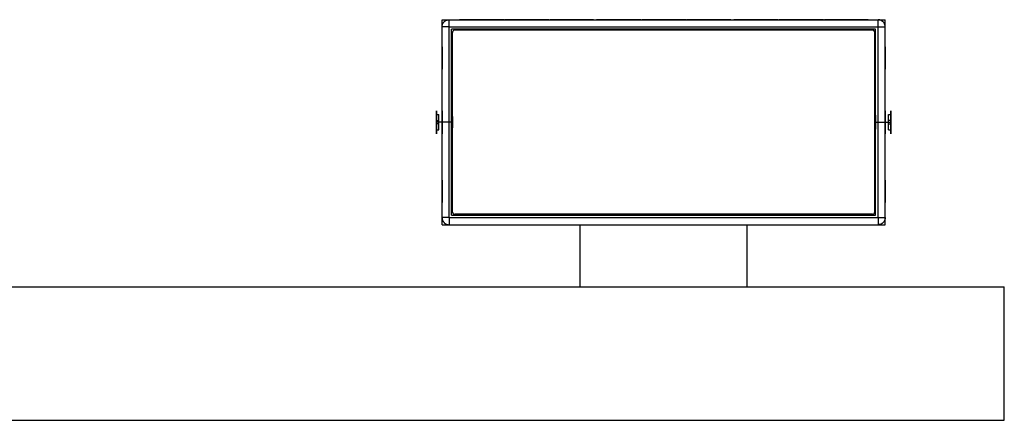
# Model space of a CAD drawing. Header units: millimetres. Extents: x -318 to 464, y -214 to 229.
# Tile 8 of 15: x 73 to 280, y -194 to -110. Entities that reach past the tile are written whole.
import ezdxf

# ---------------------------------------------------------------- set-up
doc = ezdxf.new("R2010")
doc.units = ezdxf.units.MM
doc.layers.add('GEOMETRY', color=7, linetype='Continuous')

msp = doc.modelspace()

# ---------------------------------------------------------------- linework, layer by layer
at = {"layer": 'GEOMETRY'}
for points in [[(161.5, -153), (161.5, -110)], [(161.5, -110), (254.5, -110)], [(161.5, -111.5), (161.5025, -111.4128), (161.5101, -111.3259), (161.5228, -111.2395), (161.5404, -111.1541), (161.563, -111.0698), (161.5905, -110.987), (161.6227, -110.9059), (161.6596, -110.8268), (161.701, -110.75), (161.7468, -110.6757), (161.7968, -110.6043), (161.8509, -110.5358), (161.9089, -110.4706), (161.9706, -110.4089), (162.0358, -110.3509), (162.1043, -110.2968), (162.1757, -110.2468), (162.25, -110.201), (162.3268, -110.1596), (162.4059, -110.1227), (162.487, -110.0905), (162.5698, -110.063), (162.6541, -110.0404), (162.7395, -110.0228), (162.8259, -110.0101), (162.9128, -110.0025), (163, -110)], [(161.5, -151.5), (161.5, -111.5)], [(163, -111.5), (162.9128, -111.5), (162.8259, -111.5), (162.7395, -111.5), (162.6541, -111.5), (162.5698, -111.5), (162.487, -111.5), (162.4059, -111.5), (162.3268, -111.5), (162.25, -111.5), (162.1757, -111.5), (162.1043, -111.5), (162.0358, -111.5), (161.9706, -111.5), (161.9089, -111.5), (161.8509, -111.5), (161.7968, -111.5), (161.7468, -111.5), (161.701, -111.5), (161.6596, -111.5), (161.6227, -111.5), (161.5905, -111.5), (161.563, -111.5), (161.5404, -111.5), (161.5228, -111.5), (161.5101, -111.5), (161.5025, -111.5), (161.5, -111.5)], [(163, -111.5), (163, -111.4128), (163, -111.3259), (163, -111.2395), (163, -111.1541), (163, -111.0698), (163, -110.987), (163, -110.9059), (163, -110.8268), (163, -110.75), (163, -110.6757), (163, -110.6043), (163, -110.5358), (163, -110.4706), (163, -110.4089), (163, -110.3509), (163, -110.2968), (163, -110.2468), (163, -110.201), (163, -110.1596), (163, -110.1227), (163, -110.0905), (163, -110.063), (163, -110.0404), (163, -110.0228), (163, -110.0101), (163, -110.0025), (163, -110)], [(163, -110), (253, -110)], [(163, -151.5), (163, -111.5)], [(163, -111.5), (253, -111.5)], [(169, -110), (169.8583, -110), (170.6735, -110), (171.4048, -110), (172.0156, -110), (172.4751, -110), (172.7604, -110), (172.8571, -110), (172.7604, -110), (172.4751, -110), (172.0156, -110), (171.4048, -110), (170.6735, -110), (169.8583, -110), (169, -110), (168.1417, -110), (167.3265, -110), (166.5952, -110), (165.9844, -110), (165.5249, -110), (165.2396, -110), (165.1429, -110), (165.2396, -110), (165.5249, -110), (165.9844, -110), (166.5952, -110), (167.3265, -110), (168.1417, -110), (169, -110)], [(169, -110), (169.8167, -110), (170.5924, -110), (171.2882, -110), (171.8694, -110), (172.3066, -110), (172.578, -110), (172.6701, -110), (172.578, -110), (172.3066, -110), (171.8694, -110), (171.2882, -110), (170.5924, -110), (169.8167, -110), (169, -110), (168.1833, -110), (167.4076, -110), (166.7118, -110), (166.1306, -110), (165.6934, -110), (165.422, -110), (165.3299, -110), (165.422, -110), (165.6934, -110), (166.1306, -110), (166.7118, -110), (167.4076, -110), (168.1833, -110), (169, -110)], [(169, -110), (169.7942, -110), (170.5486, -110), (171.2253, -110), (171.7904, -110), (172.2156, -110), (172.4796, -110), (172.5691, -110), (172.4796, -110), (172.2156, -110), (171.7904, -110), (171.2253, -110), (170.5486, -110), (169.7942, -110), (169, -110), (168.2058, -110), (167.4514, -110), (166.7747, -110), (166.2096, -110), (165.7844, -110), (165.5204, -110), (165.4309, -110), (165.5204, -110), (165.7844, -110), (166.2096, -110), (166.7747, -110), (167.4514, -110), (168.2058, -110), (169, -110)], [(170.4, -110), (171.298, -110), (172.151, -110), (172.9162, -110), (173.5552, -110), (174.036, -110), (174.3345, -110), (174.4356, -110), (174.3345, -110), (174.036, -110), (173.5552, -110), (172.9162, -110), (172.151, -110), (171.298, -110), (170.4, -110), (169.502, -110), (168.649, -110), (167.8838, -110), (167.2448, -110), (166.764, -110), (166.4655, -110), (166.3644, -110), (166.4655, -110), (166.764, -110), (167.2448, -110), (167.8838, -110), (168.649, -110), (169.502, -110), (170.4, -110)], [(170.4, -110), (171.1317, -110), (171.8267, -110), (172.4501, -110), (172.9707, -110), (173.3625, -110), (173.6057, -110), (173.6881, -110), (173.6057, -110), (173.3625, -110), (172.9707, -110), (172.4501, -110), (171.8267, -110), (171.1317, -110), (170.4, -110), (169.6683, -110), (168.9733, -110), (168.3499, -110), (167.8293, -110), (167.4375, -110), (167.1943, -110), (167.1119, -110), (167.1943, -110), (167.4375, -110), (167.8293, -110), (168.3499, -110), (168.9733, -110), (169.6683, -110), (170.4, -110)], [(178.6, -110), (179.4879, -110), (180.3314, -110), (181.088, -110), (181.7198, -110), (182.1952, -110), (182.4904, -110), (182.5904, -110), (182.4904, -110), (182.1952, -110), (181.7198, -110), (181.088, -110), (180.3314, -110), (179.4879, -110), (178.6, -110), (177.7121, -110), (176.8686, -110), (176.112, -110), (175.4802, -110), (175.0048, -110), (174.7096, -110), (174.6096, -110), (174.7096, -110), (175.0048, -110), (175.4802, -110), (176.112, -110), (176.8686, -110), (177.7121, -110), (178.6, -110)], [(178.6, -110), (179.4588, -110), (180.2746, -110), (181.0064, -110), (181.6176, -110), (182.0774, -110), (182.3628, -110), (182.4596, -110), (182.3628, -110), (182.0774, -110), (181.6176, -110), (181.0064, -110), (180.2746, -110), (179.4588, -110), (178.6, -110), (177.7412, -110), (176.9254, -110), (176.1936, -110), (175.5824, -110), (175.1226, -110), (174.8372, -110), (174.7404, -110), (174.8372, -110), (175.1226, -110), (175.5824, -110), (176.1936, -110), (176.9254, -110), (177.7412, -110), (178.6, -110)], [(178.6, -110), (179.3528, -110), (180.0679, -110), (180.7094, -110), (181.2451, -110), (181.6482, -110), (181.8984, -110), (181.9833, -110), (181.8984, -110), (181.6482, -110), (181.2451, -110), (180.7094, -110), (180.0679, -110), (179.3528, -110), (178.6, -110), (177.8472, -110), (177.1321, -110), (176.4906, -110), (175.9549, -110), (175.5518, -110), (175.3016, -110), (175.2167, -110), (175.3016, -110), (175.5518, -110), (175.9549, -110), (176.4906, -110), (177.1321, -110), (177.8472, -110), (178.6, -110)], [(180, -110), (180.8824, -110), (181.7206, -110), (182.4725, -110), (183.1005, -110), (183.5729, -110), (183.8662, -110), (183.9657, -110), (183.8662, -110), (183.5729, -110), (183.1005, -110), (182.4725, -110), (181.7206, -110), (180.8824, -110), (180, -110), (179.1176, -110), (178.2794, -110), (177.5275, -110), (176.8995, -110), (176.4271, -110), (176.1338, -110), (176.0343, -110), (176.1338, -110), (176.4271, -110), (176.8995, -110), (177.5275, -110), (178.2794, -110), (179.1176, -110), (180, -110)], [(180, -110), (180.7617, -110), (181.4851, -110), (182.1341, -110), (182.6761, -110), (183.0839, -110), (183.337, -110), (183.4229, -110), (183.337, -110), (183.0839, -110), (182.6761, -110), (182.1341, -110), (181.4851, -110), (180.7617, -110), (180, -110), (179.2383, -110), (178.5149, -110), (177.8659, -110), (177.3239, -110), (176.9161, -110), (176.663, -110), (176.5771, -110), (176.663, -110), (176.9161, -110), (177.3239, -110), (177.8659, -110), (178.5149, -110), (179.2383, -110), (180, -110)], [(188.2, -110), (189.0962, -110), (189.9474, -110), (190.711, -110), (191.3487, -110), (191.8285, -110), (192.1264, -110), (192.2273, -110), (192.1264, -110), (191.8285, -110), (191.3487, -110), (190.711, -110), (189.9474, -110), (189.0962, -110), (188.2, -110), (187.3038, -110), (186.4526, -110), (185.689, -110), (185.0513, -110), (184.5715, -110), (184.2736, -110), (184.1727, -110), (184.2736, -110), (184.5715, -110), (185.0513, -110), (185.689, -110), (186.4526, -110), (187.3038, -110), (188.2, -110)], [(188.2, -110), (188.9369, -110), (189.6369, -110), (190.2649, -110), (190.7893, -110), (191.1838, -110), (191.4288, -110), (191.5118, -110), (191.4288, -110), (191.1838, -110), (190.7893, -110), (190.2649, -110), (189.6369, -110), (188.9369, -110), (188.2, -110), (187.4631, -110), (186.7631, -110), (186.1351, -110), (185.6107, -110), (185.2162, -110), (184.9712, -110), (184.8882, -110), (184.9712, -110), (185.2162, -110), (185.6107, -110), (186.1351, -110), (186.7631, -110), (187.4631, -110), (188.2, -110)], [(188.2, -110), (188.9244, -110), (189.6125, -110), (190.2297, -110), (190.7452, -110), (191.133, -110), (191.3738, -110), (191.4554, -110), (191.3738, -110), (191.133, -110), (190.7452, -110), (190.2297, -110), (189.6125, -110), (188.9244, -110), (188.2, -110), (187.4756, -110), (186.7875, -110), (186.1703, -110), (185.6548, -110), (185.267, -110), (185.0262, -110), (184.9446, -110), (185.0262, -110), (185.267, -110), (185.6548, -110), (186.1703, -110), (186.7875, -110), (187.4756, -110), (188.2, -110)], [(189.6, -110), (190.4274, -110), (191.2132, -110), (191.9182, -110), (192.507, -110), (192.9499, -110), (193.2249, -110), (193.3181, -110), (193.2249, -110), (192.9499, -110), (192.507, -110), (191.9182, -110), (191.2132, -110), (190.4274, -110), (189.6, -110), (188.7726, -110), (187.9868, -110), (187.2818, -110), (186.693, -110), (186.2501, -110), (185.9751, -110), (185.8819, -110), (185.9751, -110), (186.2501, -110), (186.693, -110), (187.2818, -110), (187.9868, -110), (188.7726, -110), (189.6, -110)], [(189.6, -110), (190.3836, -110), (191.1278, -110), (191.7955, -110), (192.353, -110), (192.7725, -110), (193.033, -110), (193.1213, -110), (193.033, -110), (192.7725, -110), (192.353, -110), (191.7955, -110), (191.1278, -110), (190.3836, -110), (189.6, -110), (188.8164, -110), (188.0722, -110), (187.4045, -110), (186.847, -110), (186.4275, -110), (186.167, -110), (186.0787, -110), (186.167, -110), (186.4275, -110), (186.847, -110), (187.4045, -110), (188.0722, -110), (188.8164, -110), (189.6, -110)], [(197.8, -110), (198.6595, -110), (199.4758, -110), (200.2082, -110), (200.8198, -110), (201.2799, -110), (201.5656, -110), (201.6624, -110), (201.5656, -110), (201.2799, -110), (200.8198, -110), (200.2082, -110), (199.4758, -110), (198.6595, -110), (197.8, -110), (196.9405, -110), (196.1242, -110), (195.3918, -110), (194.7802, -110), (194.3201, -110), (194.0344, -110), (193.9376, -110), (194.0344, -110), (194.3201, -110), (194.7802, -110), (195.3918, -110), (196.1242, -110), (196.9405, -110), (197.8, -110)], [(197.8, -110), (198.6181, -110), (199.3952, -110), (200.0923, -110), (200.6745, -110), (201.1125, -110), (201.3844, -110), (201.4766, -110), (201.3844, -110), (201.1125, -110), (200.6745, -110), (200.0923, -110), (199.3952, -110), (198.6181, -110), (197.8, -110), (196.9819, -110), (196.2048, -110), (195.5077, -110), (194.9255, -110), (194.4875, -110), (194.2156, -110), (194.1234, -110), (194.2156, -110), (194.4875, -110), (194.9255, -110), (195.5077, -110), (196.2048, -110), (196.9819, -110), (197.8, -110)], [(197.8, -110), (198.5927, -110), (199.3457, -110), (200.0212, -110), (200.5853, -110), (201.0098, -110), (201.2733, -110), (201.3626, -110), (201.2733, -110), (201.0098, -110), (200.5853, -110), (200.0212, -110), (199.3457, -110), (198.5927, -110), (197.8, -110), (197.0073, -110), (196.2543, -110), (195.5788, -110), (195.0147, -110), (194.5902, -110), (194.3267, -110), (194.2374, -110), (194.3267, -110), (194.5902, -110), (195.0147, -110), (195.5788, -110), (196.2543, -110), (197.0073, -110), (197.8, -110)], [(199.2, -110), (200.0978, -110), (200.9507, -110), (201.7157, -110), (202.3546, -110), (202.8353, -110), (203.1337, -110), (203.2348, -110), (203.1337, -110), (202.8353, -110), (202.3546, -110), (201.7157, -110), (200.9507, -110), (200.0978, -110), (199.2, -110), (198.3022, -110), (197.4493, -110), (196.6843, -110), (196.0454, -110), (195.5647, -110), (195.2663, -110), (195.1652, -110), (195.2663, -110), (195.5647, -110), (196.0454, -110), (196.6843, -110), (197.4493, -110), (198.3022, -110), (199.2, -110)], [(199.2, -110), (199.9323, -110), (200.6279, -110), (201.2519, -110), (201.773, -110), (202.165, -110), (202.4084, -110), (202.4909, -110), (202.4084, -110), (202.165, -110), (201.773, -110), (201.2519, -110), (200.6279, -110), (199.9323, -110), (199.2, -110), (198.4677, -110), (197.7721, -110), (197.1481, -110), (196.627, -110), (196.235, -110), (195.9916, -110), (195.9091, -110), (195.9916, -110), (196.235, -110), (196.627, -110), (197.1481, -110), (197.7721, -110), (198.4677, -110), (199.2, -110)], [(207.4, -110), (208.2873, -110), (209.13, -110), (209.8861, -110), (210.5174, -110), (210.9925, -110), (211.2874, -110), (211.3873, -110), (211.2874, -110), (210.9925, -110), (210.5174, -110), (209.8861, -110), (209.13, -110), (208.2873, -110), (207.4, -110), (206.5127, -110), (205.67, -110), (204.9139, -110), (204.2826, -110), (203.8075, -110), (203.5126, -110), (203.4127, -110), (203.5126, -110), (203.8075, -110), (204.2826, -110), (204.9139, -110), (205.67, -110), (206.5127, -110), (207.4, -110)], [(207.4, -110), (208.2576, -110), (209.0723, -110), (209.8031, -110), (210.4133, -110), (210.8725, -110), (211.1576, -110), (211.2542, -110), (211.1576, -110), (210.8725, -110), (210.4133, -110), (209.8031, -110), (209.0723, -110), (208.2576, -110), (207.4, -110), (206.5424, -110), (205.7277, -110), (204.9969, -110), (204.3867, -110), (203.9275, -110), (203.6424, -110), (203.5458, -110), (203.6424, -110), (203.9275, -110), (204.3867, -110), (204.9969, -110), (205.7277, -110), (206.5424, -110), (207.4, -110)], [(207.4, -110), (208.154, -110), (208.8702, -110), (209.5126, -110), (210.0491, -110), (210.4528, -110), (210.7034, -110), (210.7884, -110), (210.7034, -110), (210.4528, -110), (210.0491, -110), (209.5126, -110), (208.8702, -110), (208.154, -110), (207.4, -110), (206.646, -110), (205.9298, -110), (205.2874, -110), (204.7509, -110), (204.3472, -110), (204.0966, -110), (204.0116, -110), (204.0966, -110), (204.3472, -110), (204.7509, -110), (205.2874, -110), (205.9298, -110), (206.646, -110), (207.4, -110)], [(208.8, -110), (209.6832, -110), (210.5222, -110), (211.2748, -110), (211.9033, -110), (212.3762, -110), (212.6698, -110), (212.7693, -110), (212.6698, -110), (212.3762, -110), (211.9033, -110), (211.2748, -110), (210.5222, -110), (209.6832, -110), (208.8, -110), (207.9168, -110), (207.0778, -110), (206.3252, -110), (205.6967, -110), (205.2238, -110), (204.9302, -110), (204.8307, -110), (204.9302, -110), (205.2238, -110), (205.6967, -110), (206.3252, -110), (207.0778, -110), (207.9168, -110), (208.8, -110)], [(208.8, -110), (209.5604, -110), (210.2827, -110), (210.9306, -110), (211.4717, -110), (211.8789, -110), (212.1316, -110), (212.2173, -110), (212.1316, -110), (211.8789, -110), (211.4717, -110), (210.9306, -110), (210.2827, -110), (209.5604, -110), (208.8, -110), (208.0396, -110), (207.3173, -110), (206.6694, -110), (206.1283, -110), (205.7211, -110), (205.4684, -110), (205.3827, -110), (205.4684, -110), (205.7211, -110), (206.1283, -110), (206.6694, -110), (207.3173, -110), (208.0396, -110), (208.8, -110)], [(217, -110), (217.8965, -110), (218.748, -110), (219.5119, -110), (220.1498, -110), (220.6298, -110), (220.9278, -110), (221.0288, -110), (220.9278, -110), (220.6298, -110), (220.1498, -110), (219.5119, -110), (218.748, -110), (217.8965, -110), (217, -110), (216.1035, -110), (215.252, -110), (214.4881, -110), (213.8502, -110), (213.3702, -110), (213.0722, -110), (212.9712, -110), (213.0722, -110), (213.3702, -110), (213.8502, -110), (214.4881, -110), (215.252, -110), (216.1035, -110), (217, -110)], [(217, -110), (217.7362, -110), (218.4354, -110), (219.0627, -110), (219.5865, -110), (219.9806, -110), (220.2253, -110), (220.3083, -110), (220.2253, -110), (219.9806, -110), (219.5865, -110), (219.0627, -110), (218.4354, -110), (217.7362, -110), (217, -110), (216.2638, -110), (215.5646, -110), (214.9373, -110), (214.4135, -110), (214.0194, -110), (213.7747, -110), (213.6917, -110), (213.7747, -110), (214.0194, -110), (214.4135, -110), (214.9373, -110), (215.5646, -110), (216.2638, -110), (217, -110)], [(217, -110), (217.7244, -110), (218.4125, -110), (219.0298, -110), (219.5452, -110), (219.9331, -110), (220.1739, -110), (220.2555, -110), (220.1739, -110), (219.9331, -110), (219.5452, -110), (219.0298, -110), (218.4125, -110), (217.7244, -110), (217, -110), (216.2756, -110), (215.5875, -110), (214.9702, -110), (214.4548, -110), (214.0669, -110), (213.8261, -110), (213.7445, -110), (213.8261, -110), (214.0669, -110), (214.4548, -110), (214.9702, -110), (215.5875, -110), (216.2756, -110), (217, -110)], [(218.4, -110), (219.2259, -110), (220.0105, -110), (220.7142, -110), (221.302, -110), (221.7442, -110), (222.0187, -110), (222.1117, -110), (222.0187, -110), (221.7442, -110), (221.302, -110), (220.7142, -110), (220.0105, -110), (219.2259, -110), (218.4, -110), (217.5741, -110), (216.7895, -110), (216.0858, -110), (215.498, -110), (215.0558, -110), (214.7813, -110), (214.6883, -110), (214.7813, -110), (215.0558, -110), (215.498, -110), (216.0858, -110), (216.7895, -110), (217.5741, -110), (218.4, -110)], [(218.4, -110), (219.185, -110), (219.9306, -110), (220.5994, -110), (221.158, -110), (221.5783, -110), (221.8392, -110), (221.9276, -110), (221.8392, -110), (221.5783, -110), (221.158, -110), (220.5994, -110), (219.9306, -110), (219.185, -110), (218.4, -110), (217.615, -110), (216.8694, -110), (216.2006, -110), (215.642, -110), (215.2217, -110), (214.9608, -110), (214.8724, -110), (214.9608, -110), (215.2217, -110), (215.642, -110), (216.2006, -110), (216.8694, -110), (217.615, -110), (218.4, -110)], [(226.6, -110), (227.4606, -110), (228.2781, -110), (229.0115, -110), (229.6239, -110), (230.0847, -110), (230.3707, -110), (230.4677, -110), (230.3707, -110), (230.0847, -110), (229.6239, -110), (229.0115, -110), (228.2781, -110), (227.4606, -110), (226.6, -110), (225.7394, -110), (224.9219, -110), (224.1885, -110), (223.5761, -110), (223.1153, -110), (222.8293, -110), (222.7323, -110), (222.8293, -110), (223.1153, -110), (223.5761, -110), (224.1885, -110), (224.9219, -110), (225.7394, -110), (226.6, -110)], [(226.6, -110), (227.4196, -110), (228.198, -110), (228.8964, -110), (229.4796, -110), (229.9184, -110), (230.1908, -110), (230.2831, -110), (230.1908, -110), (229.9184, -110), (229.4796, -110), (228.8964, -110), (228.198, -110), (227.4196, -110), (226.6, -110), (225.7804, -110), (225.002, -110), (224.3036, -110), (223.7204, -110), (223.2816, -110), (223.0092, -110), (222.9169, -110), (223.0092, -110), (223.2816, -110), (223.7204, -110), (224.3036, -110), (225.002, -110), (225.7804, -110), (226.6, -110)], [(226.6, -110), (227.3913, -110), (228.1429, -110), (228.8172, -110), (229.3803, -110), (229.8039, -110), (230.0669, -110), (230.1561, -110), (230.0669, -110), (229.8039, -110), (229.3803, -110), (228.8172, -110), (228.1429, -110), (227.3913, -110), (226.6, -110), (225.8087, -110), (225.0571, -110), (224.3828, -110), (223.8197, -110), (223.3961, -110), (223.1331, -110), (223.0439, -110), (223.1331, -110), (223.3961, -110), (223.8197, -110), (224.3828, -110), (225.0571, -110), (225.8087, -110), (226.6, -110)], [(228, -110), (228.8976, -110), (229.7503, -110), (230.5151, -110), (231.1539, -110), (231.6344, -110), (231.9328, -110), (232.0339, -110), (231.9328, -110), (231.6344, -110), (231.1539, -110), (230.5151, -110), (229.7503, -110), (228.8976, -110), (228, -110), (227.1024, -110), (226.2497, -110), (225.4849, -110), (224.8461, -110), (224.3656, -110), (224.0672, -110), (223.9661, -110), (224.0672, -110), (224.3656, -110), (224.8461, -110), (225.4849, -110), (226.2497, -110), (227.1024, -110), (228, -110)], [(228, -110), (228.733, -110), (229.4292, -110), (230.0537, -110), (230.5753, -110), (230.9677, -110), (231.2113, -110), (231.2939, -110), (231.2113, -110), (230.9677, -110), (230.5753, -110), (230.0537, -110), (229.4292, -110), (228.733, -110), (228, -110), (227.267, -110), (226.5708, -110), (225.9463, -110), (225.4247, -110), (225.0323, -110), (224.7887, -110), (224.7061, -110), (224.7887, -110), (225.0323, -110), (225.4247, -110), (225.9463, -110), (226.5708, -110), (227.267, -110), (228, -110)], [(236.2, -110), (237.0866, -110), (237.9287, -110), (238.6841, -110), (239.315, -110), (239.7896, -110), (240.0843, -110), (240.1842, -110), (240.0843, -110), (239.7896, -110), (239.315, -110), (238.6841, -110), (237.9287, -110), (237.0866, -110), (236.2, -110), (235.3134, -110), (234.4713, -110), (233.7159, -110), (233.085, -110), (232.6104, -110), (232.3157, -110), (232.2158, -110), (232.3157, -110), (232.6104, -110), (233.085, -110), (233.7159, -110), (234.4713, -110), (235.3134, -110), (236.2, -110)], [(236.2, -110), (237.0564, -110), (237.8699, -110), (238.5997, -110), (239.2091, -110), (239.6676, -110), (239.9523, -110), (240.0488, -110), (239.9523, -110), (239.6676, -110), (239.2091, -110), (238.5997, -110), (237.8699, -110), (237.0564, -110), (236.2, -110), (235.3436, -110), (234.5301, -110), (233.8003, -110), (233.1909, -110), (232.7324, -110), (232.4477, -110), (232.3512, -110), (232.4477, -110), (232.7324, -110), (233.1909, -110), (233.8003, -110), (234.5301, -110), (235.3436, -110), (236.2, -110)], [(236.2, -110), (236.9551, -110), (237.6724, -110), (238.3158, -110), (238.8532, -110), (239.2575, -110), (239.5085, -110), (239.5935, -110), (239.5085, -110), (239.2575, -110), (238.8532, -110), (238.3158, -110), (237.6724, -110), (236.9551, -110), (236.2, -110), (235.4449, -110), (234.7276, -110), (234.0842, -110), (233.5468, -110), (233.1425, -110), (232.8915, -110), (232.8065, -110), (232.8915, -110), (233.1425, -110), (233.5468, -110), (234.0842, -110), (234.7276, -110), (235.4449, -110), (236.2, -110)], [(237.6, -110), (238.484, -110), (239.3237, -110), (240.077, -110), (240.7061, -110), (241.1794, -110), (241.4732, -110), (241.5728, -110), (241.4732, -110), (241.1794, -110), (240.7061, -110), (240.077, -110), (239.3237, -110), (238.484, -110), (237.6, -110), (236.716, -110), (235.8763, -110), (235.123, -110), (234.4939, -110), (234.0206, -110), (233.7268, -110), (233.6272, -110), (233.7268, -110), (234.0206, -110), (234.4939, -110), (235.123, -110), (235.8763, -110), (236.716, -110), (237.6, -110)], [(237.6, -110), (238.3592, -110), (239.0803, -110), (239.7272, -110), (240.2675, -110), (240.6739, -110), (240.9263, -110), (241.0118, -110), (240.9263, -110), (240.6739, -110), (240.2675, -110), (239.7272, -110), (239.0803, -110), (238.3592, -110), (237.6, -110), (236.8408, -110), (236.1197, -110), (235.4728, -110), (234.9325, -110), (234.5261, -110), (234.2737, -110), (234.1882, -110), (234.2737, -110), (234.5261, -110), (234.9325, -110), (235.4728, -110), (236.1197, -110), (236.8408, -110), (237.6, -110)], [(245.8, -110), (246.6968, -110), (247.5486, -110), (248.3127, -110), (248.9509, -110), (249.431, -110), (249.7291, -110), (249.8301, -110), (249.7291, -110), (249.431, -110), (248.9509, -110), (248.3127, -110), (247.5486, -110), (246.6968, -110), (245.8, -110), (244.9032, -110), (244.0514, -110), (243.2873, -110), (242.6491, -110), (242.169, -110), (241.8709, -110), (241.7699, -110), (241.8709, -110), (242.169, -110), (242.6491, -110), (243.2873, -110), (244.0514, -110), (244.9032, -110), (245.8, -110)], [(245.8, -110), (246.5354, -110), (247.2339, -110), (247.8605, -110), (248.3838, -110), (248.7776, -110), (249.022, -110), (249.1048, -110), (249.022, -110), (248.7776, -110), (248.3838, -110), (247.8605, -110), (247.2339, -110), (246.5354, -110), (245.8, -110), (245.0646, -110), (244.3661, -110), (243.7395, -110), (243.2162, -110), (242.8224, -110), (242.578, -110), (242.4952, -110), (242.578, -110), (242.8224, -110), (243.2162, -110), (243.7395, -110), (244.3661, -110), (245.0646, -110), (245.8, -110)], [(245.8, -110), (246.5245, -110), (247.2126, -110), (247.8299, -110), (248.3454, -110), (248.7333, -110), (248.9741, -110), (249.0557, -110), (248.9741, -110), (248.7333, -110), (248.3454, -110), (247.8299, -110), (247.2126, -110), (246.5245, -110), (245.8, -110), (245.0755, -110), (244.3874, -110), (243.7701, -110), (243.2546, -110), (242.8667, -110), (242.6259, -110), (242.5443, -110), (242.6259, -110), (242.8667, -110), (243.2546, -110), (243.7701, -110), (244.3874, -110), (245.0755, -110), (245.8, -110)], [(247.2, -110), (248.0245, -110), (248.8077, -110), (249.5102, -110), (250.0969, -110), (250.5384, -110), (250.8124, -110), (250.9053, -110), (250.8124, -110), (250.5384, -110), (250.0969, -110), (249.5102, -110), (248.8077, -110), (248.0245, -110), (247.2, -110), (246.3755, -110), (245.5923, -110), (244.8898, -110), (244.3031, -110), (243.8616, -110), (243.5876, -110), (243.4947, -110), (243.5876, -110), (243.8616, -110), (244.3031, -110), (244.8898, -110), (245.5923, -110), (246.3755, -110), (247.2, -110)], [(247.2, -110), (247.9864, -110), (248.7334, -110), (249.4034, -110), (249.963, -110), (250.384, -110), (250.6454, -110), (250.734, -110), (250.6454, -110), (250.384, -110), (249.963, -110), (249.4034, -110), (248.7334, -110), (247.9864, -110), (247.2, -110), (246.4136, -110), (245.6666, -110), (244.9966, -110), (244.437, -110), (244.016, -110), (243.7546, -110), (243.666, -110), (243.7546, -110), (244.016, -110), (244.437, -110), (244.9966, -110), (245.6666, -110), (246.4136, -110), (247.2, -110)], [(253, -111.5), (253, -111.4128), (253, -111.3259), (253, -111.2395), (253, -111.1541), (253, -111.0698), (253, -110.987), (253, -110.9059), (253, -110.8268), (253, -110.75), (253, -110.6757), (253, -110.6043), (253, -110.5358), (253, -110.4706), (253, -110.4089), (253, -110.3509), (253, -110.2968), (253, -110.2468), (253, -110.201), (253, -110.1596), (253, -110.1227), (253, -110.0905), (253, -110.063), (253, -110.0404), (253, -110.0228), (253, -110.0101), (253, -110.0025), (253, -110)], [(254.5, -111.5), (254.4975, -111.4128), (254.4899, -111.3259), (254.4772, -111.2395), (254.4596, -111.1541), (254.437, -111.0698), (254.4095, -110.987), (254.3773, -110.9059), (254.3404, -110.8268), (254.299, -110.75), (254.2532, -110.6757), (254.2032, -110.6043), (254.1491, -110.5358), (254.0911, -110.4706), (254.0294, -110.4089), (253.9642, -110.3509), (253.8957, -110.2968), (253.8243, -110.2468), (253.75, -110.201), (253.6732, -110.1596), (253.5941, -110.1227), (253.513, -110.0905), (253.4302, -110.063), (253.3459, -110.0404), (253.2605, -110.0228), (253.1741, -110.0101), (253.0872, -110.0025), (253, -110)], [(253, -151.5), (253, -111.5)], [(253, -111.5), (253.0872, -111.5), (253.1741, -111.5), (253.2605, -111.5), (253.3459, -111.5), (253.4302, -111.5), (253.513, -111.5), (253.5941, -111.5), (253.6732, -111.5), (253.75, -111.5), (253.8243, -111.5), (253.8957, -111.5), (253.9642, -111.5), (254.0294, -111.5), (254.0911, -111.5), (254.1491, -111.5), (254.2032, -111.5), (254.2532, -111.5), (254.299, -111.5), (254.3404, -111.5), (254.3773, -111.5), (254.4095, -111.5), (254.437, -111.5), (254.4596, -111.5), (254.4772, -111.5), (254.4899, -111.5), (254.4975, -111.5), (254.5, -111.5)], [(254.5, -153), (254.5, -110)], [(254.5, -151.5), (254.5, -111.5)], [(163.5, -151), (163.5, -112)], [(252.5, -112), (163.5, -112)], [(164.15, -112.2), (164.1238, -112.2008), (164.0978, -112.203), (164.0719, -112.2068), (164.0462, -112.2121), (164.0209, -112.2189), (163.9961, -112.2271), (163.9718, -112.2368), (163.948, -112.2479), (163.925, -112.2603), (163.9027, -112.274), (163.8813, -112.289), (163.8607, -112.3053), (163.8412, -112.3227), (163.8227, -112.3412), (163.8053, -112.3607), (163.789, -112.3813), (163.774, -112.4027), (163.7603, -112.425), (163.7479, -112.448), (163.7368, -112.4718), (163.7271, -112.4961), (163.7189, -112.5209), (163.7121, -112.5462), (163.7068, -112.5719), (163.703, -112.5978), (163.7008, -112.6238), (163.7, -112.65)], [(163.7, -150.35), (163.7, -112.65)], [(251.85, -112.2), (164.15, -112.2)], [(252.3, -112.65), (252.2992, -112.6238), (252.297, -112.5978), (252.2932, -112.5719), (252.2879, -112.5462), (252.2811, -112.5209), (252.2729, -112.4961), (252.2632, -112.4718), (252.2521, -112.448), (252.2397, -112.425), (252.226, -112.4027), (252.211, -112.3813), (252.1947, -112.3607), (252.1773, -112.3412), (252.1588, -112.3227), (252.1393, -112.3053), (252.1187, -112.289), (252.0973, -112.274), (252.075, -112.2603), (252.052, -112.2479), (252.0282, -112.2368), (252.0039, -112.2271), (251.9791, -112.2189), (251.9538, -112.2121), (251.9281, -112.2068), (251.9022, -112.203), (251.8762, -112.2008), (251.85, -112.2)], [(252.3, -150.35), (252.3, -112.65)], [(252.5, -151), (252.5, -112)], [(161.5, -118), (161.5, -117.4792), (161.5, -116.9845), (161.5, -116.5408), (161.5, -116.1702), (161.5, -115.8914), (161.5, -115.7183), (161.5, -115.6596), (161.5, -115.7183), (161.5, -115.8914), (161.5, -116.1702), (161.5, -116.5408), (161.5, -116.9845), (161.5, -117.4792), (161.5, -118), (161.5, -118.5208), (161.5, -119.0155), (161.5, -119.4592), (161.5, -119.8298), (161.5, -120.1086), (161.5, -120.2817), (161.5, -120.3404), (161.5, -120.2817), (161.5, -120.1086), (161.5, -119.8298), (161.5, -119.4592), (161.5, -119.0155), (161.5, -118.5208), (161.5, -118)], [(254.5, -118), (254.5, -118.5208), (254.5, -119.0155), (254.5, -119.4592), (254.5, -119.8298), (254.5, -120.1086), (254.5, -120.2817), (254.5, -120.3404), (254.5, -120.2817), (254.5, -120.1086), (254.5, -119.8298), (254.5, -119.4592), (254.5, -119.0155), (254.5, -118.5208), (254.5, -118), (254.5, -117.4792), (254.5, -116.9845), (254.5, -116.5408), (254.5, -116.1702), (254.5, -115.8914), (254.5, -115.7183), (254.5, -115.6596), (254.5, -115.7183), (254.5, -115.8914), (254.5, -116.1702), (254.5, -116.5408), (254.5, -116.9845), (254.5, -117.4792), (254.5, -118)], [(160.3, -131.5), (160.3, -132.0341), (160.3, -132.5413), (160.3, -132.9964), (160.3, -133.3764), (160.3, -133.6623), (160.3, -133.8398), (160.3, -133.9), (160.3, -133.8398), (160.3, -133.6623), (160.3, -133.3764), (160.3, -132.9964), (160.3, -132.5413), (160.3, -132.0341), (160.3, -131.5), (160.3, -130.9659), (160.3, -130.4587), (160.3, -130.0036), (160.3, -129.6236), (160.3, -129.3377), (160.3, -129.1602), (160.3, -129.1), (160.3, -129.1602), (160.3, -129.3377), (160.3, -129.6236), (160.3, -130.0036), (160.3, -130.4587), (160.3, -130.9659), (160.3, -131.5)], [(160.3, -131.15), (160.3, -129.9)], [(160.3, -129.9), (160.8, -129.9)], [(160.8, -131.15), (160.8, -129.9)], [(161.5, -131.5), (161.5, -132.0341), (161.5, -132.5413), (161.5, -132.9964), (161.5, -133.3764), (161.5, -133.6623), (161.5, -133.8398), (161.5, -133.9), (161.5, -133.8398), (161.5, -133.6623), (161.5, -133.3764), (161.5, -132.9964), (161.5, -132.5413), (161.5, -132.0341), (161.5, -131.5), (161.5, -130.9659), (161.5, -130.4587), (161.5, -130.0036), (161.5, -129.6236), (161.5, -129.3377), (161.5, -129.1602), (161.5, -129.1), (161.5, -129.1602), (161.5, -129.3377), (161.5, -129.6236), (161.5, -130.0036), (161.5, -130.4587), (161.5, -130.9659), (161.5, -131.5)], [(161.5, -131.5), (161.5, -131.8227), (161.5, -132.1291), (161.5, -132.4041), (161.5, -132.6337), (161.5, -132.8064), (161.5, -132.9136), (161.5, -132.95), (161.5, -132.9136), (161.5, -132.8064), (161.5, -132.6337), (161.5, -132.4041), (161.5, -132.1291), (161.5, -131.8227), (161.5, -131.5), (161.5, -131.1773), (161.5, -130.8709), (161.5, -130.5959), (161.5, -130.3663), (161.5, -130.1936), (161.5, -130.0864), (161.5, -130.05), (161.5, -130.0864), (161.5, -130.1936), (161.5, -130.3663), (161.5, -130.5959), (161.5, -130.8709), (161.5, -131.1773), (161.5, -131.5)], [(163.5, -131.5), (163.5, -131.8227), (163.5, -132.1291), (163.5, -132.4041), (163.5, -132.6337), (163.5, -132.8064), (163.5, -132.9136), (163.5, -132.95), (163.5, -132.9136), (163.5, -132.8064), (163.5, -132.6337), (163.5, -132.4041), (163.5, -132.1291), (163.5, -131.8227), (163.5, -131.5), (163.5, -131.1773), (163.5, -130.8709), (163.5, -130.5959), (163.5, -130.3663), (163.5, -130.1936), (163.5, -130.0864), (163.5, -130.05), (163.5, -130.0864), (163.5, -130.1936), (163.5, -130.3663), (163.5, -130.5959), (163.5, -130.8709), (163.5, -131.1773), (163.5, -131.5)], [(252.5, -131.5), (252.5, -131.8227), (252.5, -132.1291), (252.5, -132.4041), (252.5, -132.6337), (252.5, -132.8064), (252.5, -132.9136), (252.5, -132.95), (252.5, -132.9136), (252.5, -132.8064), (252.5, -132.6337), (252.5, -132.4041), (252.5, -132.1291), (252.5, -131.8227), (252.5, -131.5), (252.5, -131.1773), (252.5, -130.8709), (252.5, -130.5959), (252.5, -130.3663), (252.5, -130.1936), (252.5, -130.0864), (252.5, -130.05), (252.5, -130.0864), (252.5, -130.1936), (252.5, -130.3663), (252.5, -130.5959), (252.5, -130.8709), (252.5, -131.1773), (252.5, -131.5)], [(254.5, -131.5), (254.5, -132.0341), (254.5, -132.5413), (254.5, -132.9964), (254.5, -133.3764), (254.5, -133.6623), (254.5, -133.8398), (254.5, -133.9), (254.5, -133.8398), (254.5, -133.6623), (254.5, -133.3764), (254.5, -132.9964), (254.5, -132.5413), (254.5, -132.0341), (254.5, -131.5), (254.5, -130.9659), (254.5, -130.4587), (254.5, -130.0036), (254.5, -129.6236), (254.5, -129.3377), (254.5, -129.1602), (254.5, -129.1), (254.5, -129.1602), (254.5, -129.3377), (254.5, -129.6236), (254.5, -130.0036), (254.5, -130.4587), (254.5, -130.9659), (254.5, -131.5)], [(254.5, -131.5), (254.5, -131.8227), (254.5, -132.1291), (254.5, -132.4041), (254.5, -132.6337), (254.5, -132.8064), (254.5, -132.9136), (254.5, -132.95), (254.5, -132.9136), (254.5, -132.8064), (254.5, -132.6337), (254.5, -132.4041), (254.5, -132.1291), (254.5, -131.8227), (254.5, -131.5), (254.5, -131.1773), (254.5, -130.8709), (254.5, -130.5959), (254.5, -130.3663), (254.5, -130.1936), (254.5, -130.0864), (254.5, -130.05), (254.5, -130.0864), (254.5, -130.1936), (254.5, -130.3663), (254.5, -130.5959), (254.5, -130.8709), (254.5, -131.1773), (254.5, -131.5)], [(255.2, -129.9), (255.7, -129.9)], [(255.2, -131.15), (255.2, -129.9)], [(255.7, -131.5), (255.7, -132.0341), (255.7, -132.5413), (255.7, -132.9964), (255.7, -133.3764), (255.7, -133.6623), (255.7, -133.8398), (255.7, -133.9), (255.7, -133.8398), (255.7, -133.6623), (255.7, -133.3764), (255.7, -132.9964), (255.7, -132.5413), (255.7, -132.0341), (255.7, -131.5), (255.7, -130.9659), (255.7, -130.4587), (255.7, -130.0036), (255.7, -129.6236), (255.7, -129.3377), (255.7, -129.1602), (255.7, -129.1), (255.7, -129.1602), (255.7, -129.3377), (255.7, -129.6236), (255.7, -130.0036), (255.7, -130.4587), (255.7, -130.9659), (255.7, -131.5)], [(255.7, -129.9), (255.7, -131.15)], [(160.3, -131.85), (160.3, -131.15)], [(160.3, -131.15), (160.8, -131.15)], [(161.5, -131.5), (160.3, -131.5)], [(160.3, -133.1), (160.3, -131.85)], [(160.8, -131.85), (160.3, -131.85)], [(160.8, -131.85), (160.8, -131.15)], [(160.8, -133.1), (160.8, -131.85)], [(161.5, -131.5), (161.5, -131.767), (161.5, -132.0207), (161.5, -132.2482), (161.5, -132.4382), (161.5, -132.5812), (161.5, -132.6699), (161.5, -132.7), (161.5, -132.6699), (161.5, -132.5812), (161.5, -132.4382), (161.5, -132.2482), (161.5, -132.0207), (161.5, -131.767), (161.5, -131.5), (161.5, -131.233), (161.5, -130.9793), (161.5, -130.7518), (161.5, -130.5618), (161.5, -130.4188), (161.5, -130.3301), (161.5, -130.3), (161.5, -130.3301), (161.5, -130.4188), (161.5, -130.5618), (161.5, -130.7518), (161.5, -130.9793), (161.5, -131.233), (161.5, -131.5)], [(163.5, -131.5), (161.5, -131.5)], [(163.7, -131.5), (161.5, -131.5)], [(163.7, -131.5), (163.7, -131.767), (163.7, -132.0207), (163.7, -132.2482), (163.7, -132.4382), (163.7, -132.5812), (163.7, -132.6699), (163.7, -132.7), (163.7, -132.6699), (163.7, -132.5812), (163.7, -132.4382), (163.7, -132.2482), (163.7, -132.0207), (163.7, -131.767), (163.7, -131.5), (163.7, -131.233), (163.7, -130.9793), (163.7, -130.7518), (163.7, -130.5618), (163.7, -130.4188), (163.7, -130.3301), (163.7, -130.3), (163.7, -130.3301), (163.7, -130.4188), (163.7, -130.5618), (163.7, -130.7518), (163.7, -130.9793), (163.7, -131.233), (163.7, -131.5)], [(252.3, -131.5), (252.3, -131.767), (252.3, -132.0207), (252.3, -132.2482), (252.3, -132.4382), (252.3, -132.5812), (252.3, -132.6699), (252.3, -132.7), (252.3, -132.6699), (252.3, -132.5812), (252.3, -132.4382), (252.3, -132.2482), (252.3, -132.0207), (252.3, -131.767), (252.3, -131.5), (252.3, -131.233), (252.3, -130.9793), (252.3, -130.7518), (252.3, -130.5618), (252.3, -130.4188), (252.3, -130.3301), (252.3, -130.3), (252.3, -130.3301), (252.3, -130.4188), (252.3, -130.5618), (252.3, -130.7518), (252.3, -130.9793), (252.3, -131.233), (252.3, -131.5)], [(252.3, -131.5), (254.5, -131.5)], [(252.5, -131.5), (254.5, -131.5)], [(254.5, -131.5), (254.5, -131.767), (254.5, -132.0207), (254.5, -132.2482), (254.5, -132.4382), (254.5, -132.5812), (254.5, -132.6699), (254.5, -132.7), (254.5, -132.6699), (254.5, -132.5812), (254.5, -132.4382), (254.5, -132.2482), (254.5, -132.0207), (254.5, -131.767), (254.5, -131.5), (254.5, -131.233), (254.5, -130.9793), (254.5, -130.7518), (254.5, -130.5618), (254.5, -130.4188), (254.5, -130.3301), (254.5, -130.3), (254.5, -130.3301), (254.5, -130.4188), (254.5, -130.5618), (254.5, -130.7518), (254.5, -130.9793), (254.5, -131.233), (254.5, -131.5)], [(254.5, -131.5), (255.7, -131.5)], [(255.7, -131.15), (255.2, -131.15)], [(255.2, -131.85), (255.2, -131.15)], [(255.2, -131.85), (255.7, -131.85)], [(255.2, -133.1), (255.2, -131.85)], [(255.7, -131.15), (255.7, -131.85)], [(255.7, -131.85), (255.7, -133.1)], [(160.3, -133.1), (160.8, -133.1)], [(255.2, -133.1), (255.7, -133.1)], [(161.5, -146), (161.5, -145.4792), (161.5, -144.9845), (161.5, -144.5408), (161.5, -144.1702), (161.5, -143.8914), (161.5, -143.7183), (161.5, -143.6596), (161.5, -143.7183), (161.5, -143.8914), (161.5, -144.1702), (161.5, -144.5408), (161.5, -144.9845), (161.5, -145.4792), (161.5, -146), (161.5, -146.5208), (161.5, -147.0155), (161.5, -147.4592), (161.5, -147.8298), (161.5, -148.1086), (161.5, -148.2817), (161.5, -148.3404), (161.5, -148.2817), (161.5, -148.1086), (161.5, -147.8298), (161.5, -147.4592), (161.5, -147.0155), (161.5, -146.5208), (161.5, -146)], [(254.5, -146), (254.5, -146.5208), (254.5, -147.0155), (254.5, -147.4592), (254.5, -147.8298), (254.5, -148.1086), (254.5, -148.2817), (254.5, -148.3404), (254.5, -148.2817), (254.5, -148.1086), (254.5, -147.8298), (254.5, -147.4592), (254.5, -147.0155), (254.5, -146.5208), (254.5, -146), (254.5, -145.4792), (254.5, -144.9845), (254.5, -144.5408), (254.5, -144.1702), (254.5, -143.8914), (254.5, -143.7183), (254.5, -143.6596), (254.5, -143.7183), (254.5, -143.8914), (254.5, -144.1702), (254.5, -144.5408), (254.5, -144.9845), (254.5, -145.4792), (254.5, -146)], [(163.7, -150.35), (163.7008, -150.3762), (163.703, -150.4022), (163.7068, -150.4281), (163.7121, -150.4538), (163.7189, -150.4791), (163.7271, -150.5039), (163.7368, -150.5282), (163.7479, -150.552), (163.7603, -150.575), (163.774, -150.5973), (163.789, -150.6187), (163.8053, -150.6393), (163.8227, -150.6588), (163.8412, -150.6773), (163.8607, -150.6947), (163.8813, -150.711), (163.9027, -150.726), (163.925, -150.7397), (163.948, -150.7521), (163.9718, -150.7632), (163.9961, -150.7729), (164.0209, -150.7811), (164.0462, -150.7879), (164.0719, -150.7932), (164.0978, -150.797), (164.1238, -150.7992), (164.15, -150.8)], [(251.85, -150.8), (164.15, -150.8)], [(251.85, -150.8), (251.8762, -150.7992), (251.9022, -150.797), (251.9281, -150.7932), (251.9538, -150.7879), (251.9791, -150.7811), (252.0039, -150.7729), (252.0282, -150.7632), (252.052, -150.7521), (252.075, -150.7397), (252.0973, -150.726), (252.1187, -150.711), (252.1393, -150.6947), (252.1588, -150.6773), (252.1773, -150.6588), (252.1947, -150.6393), (252.211, -150.6187), (252.226, -150.5973), (252.2397, -150.575), (252.2521, -150.552), (252.2632, -150.5282), (252.2729, -150.5039), (252.2811, -150.4791), (252.2879, -150.4538), (252.2932, -150.4281), (252.297, -150.4022), (252.2992, -150.3762), (252.3, -150.35)], [(161.5, -151.5), (161.5025, -151.5872), (161.5101, -151.6741), (161.5228, -151.7605), (161.5404, -151.8459), (161.563, -151.9302), (161.5905, -152.013), (161.6227, -152.0941), (161.6596, -152.1732), (161.701, -152.25), (161.7468, -152.3243), (161.7968, -152.3957), (161.8509, -152.4642), (161.9089, -152.5294), (161.9706, -152.5911), (162.0358, -152.6491), (162.1043, -152.7032), (162.1757, -152.7532), (162.25, -152.799), (162.3268, -152.8404), (162.4059, -152.8773), (162.487, -152.9095), (162.5698, -152.937), (162.6541, -152.9596), (162.7395, -152.9772), (162.8259, -152.9899), (162.9128, -152.9975), (163, -153)], [(163, -151.5), (162.9128, -151.5), (162.8259, -151.5), (162.7395, -151.5), (162.6541, -151.5), (162.5698, -151.5), (162.487, -151.5), (162.4059, -151.5), (162.3268, -151.5), (162.25, -151.5), (162.1757, -151.5), (162.1043, -151.5), (162.0358, -151.5), (161.9706, -151.5), (161.9089, -151.5), (161.8509, -151.5), (161.7968, -151.5), (161.7468, -151.5), (161.701, -151.5), (161.6596, -151.5), (161.6227, -151.5), (161.5905, -151.5), (161.563, -151.5), (161.5404, -151.5), (161.5228, -151.5), (161.5101, -151.5), (161.5025, -151.5), (161.5, -151.5)], [(163, -151.5), (163, -151.5872), (163, -151.6741), (163, -151.7605), (163, -151.8459), (163, -151.9302), (163, -152.013), (163, -152.0941), (163, -152.1732), (163, -152.25), (163, -152.3243), (163, -152.3957), (163, -152.4642), (163, -152.5294), (163, -152.5911), (163, -152.6491), (163, -152.7032), (163, -152.7532), (163, -152.799), (163, -152.8404), (163, -152.8773), (163, -152.9095), (163, -152.937), (163, -152.9596), (163, -152.9772), (163, -152.9899), (163, -152.9975), (163, -153)], [(163, -151.5), (253, -151.5)], [(163.5, -151), (252.5, -151)], [(253, -151.5), (253, -151.5872), (253, -151.6741), (253, -151.7605), (253, -151.8459), (253, -151.9302), (253, -152.013), (253, -152.0941), (253, -152.1732), (253, -152.25), (253, -152.3243), (253, -152.3957), (253, -152.4642), (253, -152.5294), (253, -152.5911), (253, -152.6491), (253, -152.7032), (253, -152.7532), (253, -152.799), (253, -152.8404), (253, -152.8773), (253, -152.9095), (253, -152.937), (253, -152.9596), (253, -152.9772), (253, -152.9899), (253, -152.9975), (253, -153)], [(254.5, -151.5), (254.4975, -151.5872), (254.4899, -151.6741), (254.4772, -151.7605), (254.4596, -151.8459), (254.437, -151.9302), (254.4095, -152.013), (254.3773, -152.0941), (254.3404, -152.1732), (254.299, -152.25), (254.2532, -152.3243), (254.2032, -152.3957), (254.1491, -152.4642), (254.0911, -152.5294), (254.0294, -152.5911), (253.9642, -152.6491), (253.8957, -152.7032), (253.8243, -152.7532), (253.75, -152.799), (253.6732, -152.8404), (253.5941, -152.8773), (253.513, -152.9095), (253.4302, -152.937), (253.3459, -152.9596), (253.2605, -152.9772), (253.1741, -152.9899), (253.0872, -152.9975), (253, -153)], [(253, -151.5), (253.0872, -151.5), (253.1741, -151.5), (253.2605, -151.5), (253.3459, -151.5), (253.4302, -151.5), (253.513, -151.5), (253.5941, -151.5), (253.6732, -151.5), (253.75, -151.5), (253.8243, -151.5), (253.8957, -151.5), (253.9642, -151.5), (254.0294, -151.5), (254.0911, -151.5), (254.1491, -151.5), (254.2032, -151.5), (254.2532, -151.5), (254.299, -151.5), (254.3404, -151.5), (254.3773, -151.5), (254.4095, -151.5), (254.437, -151.5), (254.4596, -151.5), (254.4772, -151.5), (254.4899, -151.5), (254.4975, -151.5), (254.5, -151.5)], [(161.5, -153), (254.5, -153)], [(163, -153), (253, -153)], [(190.5, -166), (190.5, -153)], [(190.5, -153), (225.5, -153)], [(225.5, -166), (225.5, -153)], [(-279.5, -166), (279.5, -166)], [(190.5, -166), (225.5, -166)], [(279.5, -194), (279.5, -166)], [(-279.5, -194), (279.5, -194)]]:
    msp.add_lwpolyline(points, dxfattribs=at)

doc.saveas('drawing.dxf')
